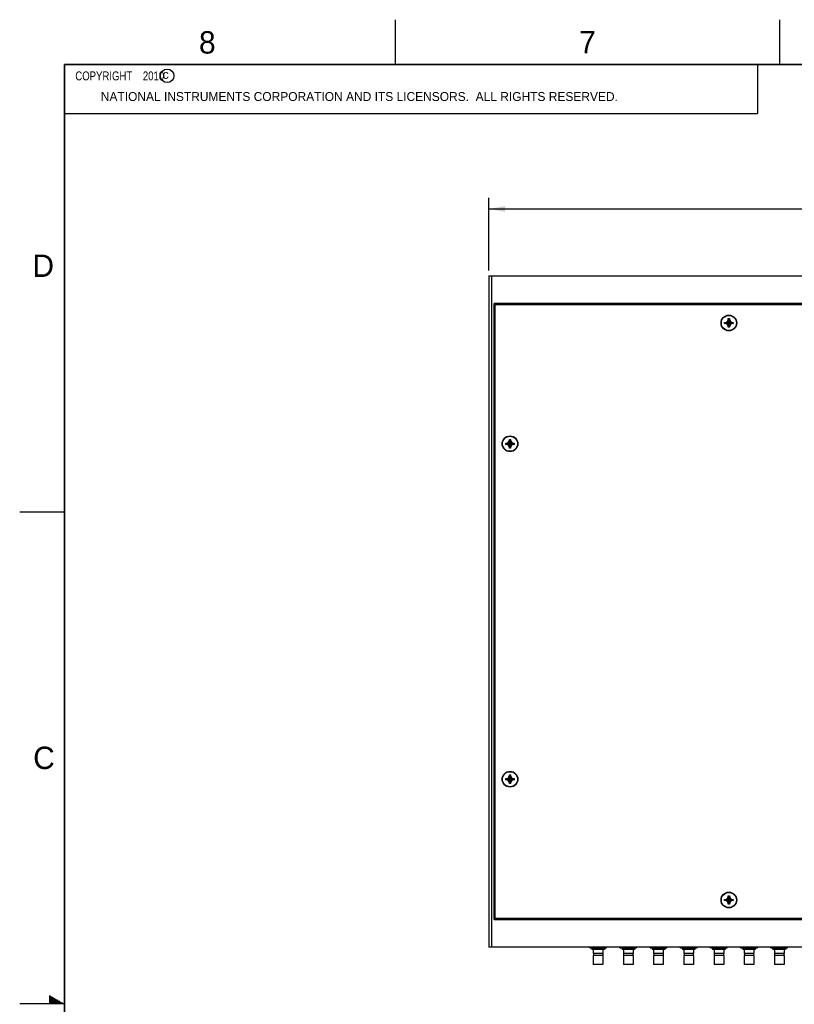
# Model space of a CAD drawing. Header units: inches. Extents: x 0 to 34, y 0 to 22.
# Tile 9 of 21: x 0 to 8.7, y 11 to 22. Entities that reach past the tile are written whole.
import ezdxf

# ---------------------------------------------------------------- set-up
doc = ezdxf.new("R2010")
doc.units = ezdxf.units.IN
doc.header["$LTSCALE"] = 1.87
doc.header["$MEASUREMENT"] = 0
doc.layers.get('0').update_dxf_attribs({"linetype": 'CONTINUOUS'})
doc.layers.add('DIMENSIONS', color=7, linetype='CONTINUOUS')
doc.styles.get("Standard").update_dxf_attribs({"font": 'txt', "width": 0.8})
doc.dimstyles.new('DIMSTYLE_2', dxfattribs={"dimtxt": 0.125, "dimasz": 0.18, "dimexe": 0.18, "dimexo": 0.0625, "dimgap": 0.09, "dimtad": 0, "dimtih": 1, "dimtoh": 1, "dimdec": 3, "dimlfac": 1.333333, "dimzin": 4, "dimdsep": 46, "dimtxsty": 'STANDARD', "dimblk": '_FILLED', "dimblk1": '_FILLED', "dimblk2": '_FILLED', "dimcen": 0.09, "dimadec": 0, "dimazin": 0, "dimtp": 0.01, "dimtm": 0.01, "dimtfac": 1, "dimtdec": 3, "dimtofl": 0, "dimtmove": 0, "dimatfit": 3, "dimldrblk": '_FILLED', "dimfxl": 1, "dimtolj": 1, "dimtzin": 4, "dimarcsym": 0})

# ---------------------------------------------------------------- blocks, each defined once
blk = doc.blocks.new('_FILLED')
at = {"color": 0, "linetype": 'BYBLOCK'}
blk.add_solid([(0, 0), (-1, 0.174), (-1, -0.174)], dxfattribs=at)
blk = doc.blocks.new('*D15')
at = {"layer": 'DIMENSIONS', "color": 2, "linetype": 'CONTINUOUS'}
for p, q in [((5.244, 19.198), (5.244, 20.01)), ((14.289, 19.198), (14.289, 20.01)), ((5.244, 19.885), (8.911, 19.885)), ((14.289, 19.885), (10.561, 19.885))]:
    blk.add_line(p, q, dxfattribs=at)
at = {"layer": 'DIMENSIONS', "color": 2, "linetype": 'CONTINUOUS', "xscale": 0.18, "yscale": 0.18, "zscale": 0.18, "rotation": 180}
blk.add_blockref('_FILLED', (5.244, 19.885), dxfattribs=at)
at = {"layer": 'DIMENSIONS', "color": 2, "linetype": 'CONTINUOUS', "xscale": 0.18, "yscale": 0.18, "zscale": 0.18}
blk.add_blockref('_FILLED', (14.289, 19.885), dxfattribs=at)
at = {"layer": 'DIMENSIONS', "color": 2, "linetype": 'CONTINUOUS', "width": 0.8}
for s, p in [('12.060', (8.973, 19.823)), ('[', (9.698, 19.823)), ('306.32', (9.798, 19.823)), (']', (10.398, 19.823))]:
    blk.add_text(s, height=0.125, dxfattribs=at).set_placement(p)

msp = doc.modelspace()

# ---------------------------------------------------------------- linework, layer by layer
at = {"color": 2, "linetype": 'CONTINUOUS'}
for p, q in [((4.20002, 21.5), (4.20002, 22)), ((8.50002, 21.5), (8.50002, 22)), ((0.50003, 21.5), (8.25003, 21.5)), ((0.50003, 21.5), (0.50003, 20.95313)), ((8.25003, 21.5), (8.25003, 20.95313)), ((0.50003, 20.95313), (8.25003, 20.95313)), ((0.00002, 16.5), (0.50002, 16.5)), ((0.33028, 11.09), (0.34412, 11.09)), ((0.33028, 11.08), (0.36144, 11.08)), ((0.33028, 11.07), (0.37876, 11.07)), ((0.33028, 11.06), (0.39608, 11.06)), ((0.33028, 11.05), (0.4134, 11.05)), ((0.33028, 11.04), (0.43072, 11.04)), ((0.33028, 11.03), (0.44804, 11.03)), ((0.33028, 11.02), (0.46536, 11.02)), ((0.33028, 11.01), (0.48268, 11.01)), ((0.5, 11), (0, 11))]:
    msp.add_line(p, q, dxfattribs=at)
at = {"color": 7, "linetype": 'CONTINUOUS'}
for p, q in [((5.24387, 19.13541), (5.24387, 11.63541)), ((5.24387, 19.13541), (14.28887, 19.13541)), ((5.27387, 19.13541), (5.27387, 11.63541)), ((5.30387, 11.94291), (5.30387, 18.82791)), ((14.22887, 18.82791), (5.30387, 18.82791)), ((5.31512, 11.95416), (5.31512, 18.81666)), ((5.31512, 18.81666), (14.21762, 18.81666)), ((5.31512, 18.63853), (5.30387, 18.63853)), ((7.88087, 18.60366), (7.88087, 18.61716)), ((7.88087, 18.61716), (7.97687, 18.60366)), ((7.88087, 18.60366), (7.97687, 18.61716)), ((7.88087, 18.61716), (7.89437, 18.61716)), ((7.89437, 18.60366), (7.88087, 18.60366)), ((7.89437, 18.61716), (7.91196, 18.62731)), ((7.89437, 18.61716), (7.96337, 18.60366)), ((7.89437, 18.60366), (7.96337, 18.61716)), ((7.91196, 18.5935), (7.89437, 18.60366)), ((7.91196, 18.62731), (7.92212, 18.64491)), ((7.91196, 18.5935), (7.94577, 18.62731)), ((7.94577, 18.5935), (7.91196, 18.62731)), ((7.92212, 18.56241), (7.93562, 18.65841)), ((7.92212, 18.64491), (7.92212, 18.65841)), ((7.93562, 18.56241), (7.92212, 18.65841)), ((7.92212, 18.65841), (7.93562, 18.65841)), ((7.92212, 18.57591), (7.93562, 18.64491)), ((7.93562, 18.57591), (7.92212, 18.64491)), ((7.93562, 18.65841), (7.93562, 18.64491)), ((7.93562, 18.64491), (7.94577, 18.62731)), ((7.94577, 18.62731), (7.96337, 18.61716)), ((7.96337, 18.60366), (7.94577, 18.5935)), ((7.96337, 18.61716), (7.97687, 18.61716)), ((7.97687, 18.60366), (7.96337, 18.60366)), ((7.97687, 18.61716), (7.97687, 18.60366)), ((5.31512, 18.58228), (5.30387, 18.58228)), ((7.92212, 18.57591), (7.91196, 18.5935)), ((7.92212, 18.56241), (7.92212, 18.57591)), ((7.93562, 18.56241), (7.92212, 18.56241)), ((7.94577, 18.5935), (7.93562, 18.57591)), ((7.93562, 18.57591), (7.93562, 18.56241)), ((5.30387, 18.45291), (5.31512, 18.45291)), ((5.30387, 18.44541), (5.31512, 18.44541)), ((5.46508, 17.27731), (5.47524, 17.29491)), ((5.47524, 17.21241), (5.48874, 17.30841)), ((5.47524, 17.29491), (5.47524, 17.30841)), ((5.48874, 17.21241), (5.47524, 17.30841)), ((5.47524, 17.30841), (5.48874, 17.30841)), ((5.47524, 17.22591), (5.48874, 17.29491)), ((5.48874, 17.22591), (5.47524, 17.29491)), ((5.48874, 17.30841), (5.48874, 17.29491)), ((5.48874, 17.29491), (5.4989, 17.27731)), ((5.43399, 17.25366), (5.43399, 17.26716)), ((5.43399, 17.26716), (5.52999, 17.25366)), ((5.43399, 17.26716), (5.44749, 17.26716)), ((5.43399, 17.25366), (5.52999, 17.26716)), ((5.44749, 17.25366), (5.43399, 17.25366)), ((5.44749, 17.26716), (5.46508, 17.27731)), ((5.44749, 17.26716), (5.51649, 17.25366)), ((5.44749, 17.25366), (5.51649, 17.26716)), ((5.46508, 17.2435), (5.44749, 17.25366)), ((5.46508, 17.2435), (5.4989, 17.27731)), ((5.4989, 17.2435), (5.46508, 17.27731)), ((5.47524, 17.22591), (5.46508, 17.2435)), ((5.47524, 17.21241), (5.47524, 17.22591)), ((5.48874, 17.21241), (5.47524, 17.21241)), ((5.4989, 17.2435), (5.48874, 17.22591)), ((5.48874, 17.22591), (5.48874, 17.21241)), ((5.4989, 17.27731), (5.51649, 17.26716)), ((5.51649, 17.25366), (5.4989, 17.2435)), ((5.51649, 17.26716), (5.52999, 17.26716)), ((5.52999, 17.25366), (5.51649, 17.25366)), ((5.52999, 17.26716), (5.52999, 17.25366)), ((5.46508, 13.52731), (5.47524, 13.54491)), ((5.48874, 13.46241), (5.47524, 13.55841)), ((5.47524, 13.54491), (5.47524, 13.55841)), ((5.47524, 13.46241), (5.48874, 13.55841)), ((5.47524, 13.55841), (5.48874, 13.55841)), ((5.48874, 13.47591), (5.47524, 13.54491)), ((5.47524, 13.47591), (5.48874, 13.54491)), ((5.48874, 13.55841), (5.48874, 13.54491)), ((5.48874, 13.54491), (5.4989, 13.52731)), ((5.43399, 13.50366), (5.43399, 13.51716)), ((5.43399, 13.51716), (5.52999, 13.50366)), ((5.43399, 13.51716), (5.44749, 13.51716)), ((5.43399, 13.50366), (5.52999, 13.51716)), ((5.44749, 13.50366), (5.43399, 13.50366)), ((5.44749, 13.51716), (5.46508, 13.52731)), ((5.44749, 13.51716), (5.51649, 13.50366)), ((5.44749, 13.50366), (5.51649, 13.51716)), ((5.46508, 13.4935), (5.44749, 13.50366)), ((5.4989, 13.4935), (5.46508, 13.52731)), ((5.46508, 13.4935), (5.4989, 13.52731)), ((5.47524, 13.47591), (5.46508, 13.4935)), ((5.47524, 13.46241), (5.47524, 13.47591)), ((5.48874, 13.46241), (5.47524, 13.46241)), ((5.4989, 13.4935), (5.48874, 13.47591)), ((5.48874, 13.47591), (5.48874, 13.46241)), ((5.4989, 13.52731), (5.51649, 13.51716)), ((5.51649, 13.50366), (5.4989, 13.4935)), ((5.51649, 13.51716), (5.52999, 13.51716)), ((5.52999, 13.50366), (5.51649, 13.50366)), ((5.52999, 13.51716), (5.52999, 13.50366)), ((5.30387, 12.32541), (5.31512, 12.32541)), ((5.31512, 12.31791), (5.30387, 12.31791)), ((5.30387, 12.18853), (5.31512, 12.18853)), ((5.30387, 12.13228), (5.31512, 12.13228)), ((7.88087, 12.16716), (7.97687, 12.15366)), ((7.88087, 12.15366), (7.97687, 12.16716)), ((7.88087, 12.16716), (7.89437, 12.16716)), ((7.88087, 12.15366), (7.88087, 12.16716)), ((7.89437, 12.15366), (7.88087, 12.15366)), ((7.89437, 12.16716), (7.91196, 12.17731)), ((7.89437, 12.16716), (7.96337, 12.15366)), ((7.89437, 12.15366), (7.96337, 12.16716)), ((7.91196, 12.1435), (7.89437, 12.15366)), ((7.91196, 12.17731), (7.92212, 12.19491)), ((7.94577, 12.1435), (7.91196, 12.17731)), ((7.91196, 12.1435), (7.94577, 12.17731)), ((7.92212, 12.12591), (7.91196, 12.1435)), ((7.92212, 12.20841), (7.93562, 12.20841)), ((7.93562, 12.11241), (7.92212, 12.20841)), ((7.92212, 12.19491), (7.92212, 12.20841)), ((7.92212, 12.11241), (7.93562, 12.20841)), ((7.93562, 12.12591), (7.92212, 12.19491)), ((7.92212, 12.12591), (7.93562, 12.19491)), ((7.92212, 12.11241), (7.92212, 12.12591)), ((7.93562, 12.11241), (7.92212, 12.11241)), ((7.93562, 12.20841), (7.93562, 12.19491)), ((7.93562, 12.19491), (7.94577, 12.17731)), ((7.94577, 12.1435), (7.93562, 12.12591)), ((7.93562, 12.12591), (7.93562, 12.11241)), ((7.94577, 12.17731), (7.96337, 12.16716)), ((7.96337, 12.15366), (7.94577, 12.1435)), ((7.96337, 12.16716), (7.97687, 12.16716)), ((7.97687, 12.15366), (7.96337, 12.15366)), ((7.97687, 12.16716), (7.97687, 12.15366)), ((5.30387, 11.94291), (14.22887, 11.94291)), ((14.21762, 11.95416), (5.31512, 11.95416)), ((14.28887, 11.63541), (5.24387, 11.63541)), ((6.37262, 11.62609), (6.37262, 11.63541)), ((6.37337, 11.62566), (6.37262, 11.62609)), ((6.37337, 11.62566), (6.55937, 11.62566)), ((6.39624, 11.62566), (6.39624, 11.60918)), ((6.53649, 11.60918), (6.39624, 11.60918)), ((6.41237, 11.60918), (6.41237, 11.56103)), ((6.52037, 11.56103), (6.41237, 11.56103)), ((6.41462, 11.56103), (6.41462, 11.54168)), ((6.46637, 11.63446), (6.46637, 11.63541)), ((6.51812, 11.56103), (6.51812, 11.54168)), ((6.52037, 11.60918), (6.52037, 11.56103)), ((6.53649, 11.62566), (6.53649, 11.60918)), ((6.55937, 11.62566), (6.56012, 11.62609)), ((6.56012, 11.62609), (6.56012, 11.63541)), ((6.71012, 11.62609), (6.71012, 11.63541)), ((6.71087, 11.62566), (6.71012, 11.62609)), ((6.71087, 11.62566), (6.89687, 11.62566)), ((6.73374, 11.62566), (6.73374, 11.60918)), ((6.87399, 11.60918), (6.73374, 11.60918)), ((6.74987, 11.60918), (6.74987, 11.56103)), ((6.85787, 11.56103), (6.74987, 11.56103)), ((6.75212, 11.56103), (6.75212, 11.54168)), ((6.80387, 11.63446), (6.80387, 11.63541)), ((6.85562, 11.56103), (6.85562, 11.54168)), ((6.85787, 11.60918), (6.85787, 11.56103)), ((6.87399, 11.62566), (6.87399, 11.60918)), ((6.89687, 11.62566), (6.89762, 11.62609)), ((6.89762, 11.62609), (6.89762, 11.63541)), ((7.04762, 11.62609), (7.04762, 11.63541)), ((7.04837, 11.62566), (7.04762, 11.62609)), ((7.04837, 11.62566), (7.23437, 11.62566)), ((7.07124, 11.62566), (7.07124, 11.60918)), ((7.21149, 11.60918), (7.07124, 11.60918)), ((7.08737, 11.60918), (7.08737, 11.56103)), ((7.19537, 11.56103), (7.08737, 11.56103)), ((7.08962, 11.56103), (7.08962, 11.54168)), ((7.14137, 11.63446), (7.14137, 11.63541)), ((7.19312, 11.56103), (7.19312, 11.54168)), ((7.19537, 11.60918), (7.19537, 11.56103)), ((7.21149, 11.62566), (7.21149, 11.60918)), ((7.23437, 11.62566), (7.23512, 11.62609)), ((7.23512, 11.62609), (7.23512, 11.63541)), ((7.38512, 11.62609), (7.38512, 11.63541)), ((7.38587, 11.62566), (7.38512, 11.62609)), ((7.38587, 11.62566), (7.57187, 11.62566)), ((7.40874, 11.62566), (7.40874, 11.60918)), ((7.54899, 11.60918), (7.40874, 11.60918)), ((7.42487, 11.60918), (7.42487, 11.56103)), ((7.53287, 11.56103), (7.42487, 11.56103)), ((7.42712, 11.56103), (7.42712, 11.54168)), ((7.47887, 11.63446), (7.47887, 11.63541)), ((7.53062, 11.56103), (7.53062, 11.54168)), ((7.53287, 11.60918), (7.53287, 11.56103)), ((7.54899, 11.62566), (7.54899, 11.60918)), ((7.57187, 11.62566), (7.57262, 11.62609)), ((7.57262, 11.62609), (7.57262, 11.63541)), ((7.72262, 11.62609), (7.72262, 11.63541)), ((7.72337, 11.62566), (7.72262, 11.62609)), ((7.72337, 11.62566), (7.90937, 11.62566)), ((7.74624, 11.62566), (7.74624, 11.60918)), ((7.88649, 11.60918), (7.74624, 11.60918)), ((7.76237, 11.60918), (7.76237, 11.56103)), ((7.87037, 11.56103), (7.76237, 11.56103)), ((7.76462, 11.56103), (7.76462, 11.54168)), ((7.81637, 11.63446), (7.81637, 11.63541)), ((7.86812, 11.56103), (7.86812, 11.54168)), ((7.87037, 11.60918), (7.87037, 11.56103)), ((7.88649, 11.62566), (7.88649, 11.60918)), ((7.90937, 11.62566), (7.91012, 11.62609)), ((7.91012, 11.62609), (7.91012, 11.63541)), ((8.06012, 11.62609), (8.06012, 11.63541)), ((8.06087, 11.62566), (8.06012, 11.62609)), ((8.06087, 11.62566), (8.24687, 11.62566)), ((8.08374, 11.62566), (8.08374, 11.60918)), ((8.22399, 11.60918), (8.08374, 11.60918)), ((8.09987, 11.60918), (8.09987, 11.56103)), ((8.20787, 11.56103), (8.09987, 11.56103)), ((8.10212, 11.56103), (8.10212, 11.54168)), ((8.15387, 11.63446), (8.15387, 11.63541)), ((8.20562, 11.56103), (8.20562, 11.54168)), ((8.20787, 11.60918), (8.20787, 11.56103)), ((8.22399, 11.62566), (8.22399, 11.60918)), ((8.24687, 11.62566), (8.24762, 11.62609)), ((8.24762, 11.62609), (8.24762, 11.63541)), ((8.39762, 11.62609), (8.39762, 11.63541)), ((8.39837, 11.62566), (8.39762, 11.62609)), ((8.39837, 11.62566), (8.58437, 11.62566)), ((8.42124, 11.62566), (8.42124, 11.60918)), ((8.56149, 11.60918), (8.42124, 11.60918)), ((8.43737, 11.60918), (8.43737, 11.56103)), ((8.54537, 11.56103), (8.43737, 11.56103)), ((8.43962, 11.56103), (8.43962, 11.54168)), ((8.49137, 11.63446), (8.49137, 11.63541)), ((8.54312, 11.56103), (8.54312, 11.54168)), ((8.54537, 11.60918), (8.54537, 11.56103)), ((8.56149, 11.62566), (8.56149, 11.60918)), ((8.58437, 11.62566), (8.58512, 11.62609)), ((8.58512, 11.62609), (8.58512, 11.63541)), ((6.52037, 11.54168), (6.41237, 11.54168)), ((6.41237, 11.54168), (6.41237, 11.44043)), ((6.52037, 11.54168), (6.52037, 11.44043)), ((6.85787, 11.54168), (6.74987, 11.54168)), ((6.74987, 11.54168), (6.74987, 11.44043)), ((6.85787, 11.54168), (6.85787, 11.44043)), ((7.19537, 11.54168), (7.08737, 11.54168)), ((7.08737, 11.54168), (7.08737, 11.44043)), ((7.19537, 11.54168), (7.19537, 11.44043)), ((7.53287, 11.54168), (7.42487, 11.54168)), ((7.42487, 11.54168), (7.42487, 11.44043)), ((7.53287, 11.54168), (7.53287, 11.44043)), ((7.87037, 11.54168), (7.76237, 11.54168)), ((7.76237, 11.54168), (7.76237, 11.44043)), ((7.87037, 11.54168), (7.87037, 11.44043)), ((8.20787, 11.54168), (8.09987, 11.54168)), ((8.09987, 11.54168), (8.09987, 11.44043)), ((8.20787, 11.54168), (8.20787, 11.44043)), ((8.54537, 11.54168), (8.43737, 11.54168)), ((8.43737, 11.54168), (8.43737, 11.44043)), ((8.54537, 11.54168), (8.54537, 11.44043)), ((6.52037, 11.44043), (6.41237, 11.44043)), ((6.85787, 11.44043), (6.74987, 11.44043)), ((7.19537, 11.44043), (7.08737, 11.44043)), ((7.53287, 11.44043), (7.42487, 11.44043)), ((7.87037, 11.44043), (7.76237, 11.44043)), ((8.20787, 11.44043), (8.09987, 11.44043)), ((8.54537, 11.44043), (8.43737, 11.44043))]:
    msp.add_line(p, q, dxfattribs=at)
at = {"color": 7, "linetype": 'CONTINUOUS', "const_width": 0.02}
for points in [[(0.50002, 21.5), (0.50002, 0.5)], [(33.50002, 21.5), (0.50002, 21.5)]]:
    msp.add_lwpolyline(points, dxfattribs=at)
at = {"color": 2, "linetype": 'CONTINUOUS'}
msp.add_circle((1.64841, 21.37268), 0.0754, dxfattribs=at)
at = {"color": 7, "linetype": 'CONTINUOUS'}
for centre, radius in [((7.92887, 18.61041), 0.08812), ((7.92887, 18.61041), 0.08438), ((5.48199, 17.26041), 0.08812), ((5.48199, 17.26041), 0.08438), ((5.48199, 13.51041), 0.08812), ((5.48199, 13.51041), 0.08438), ((7.92887, 12.16041), 0.08812), ((7.92887, 12.16041), 0.08438)]:
    msp.add_circle(centre, radius, dxfattribs=at)
for points in [[(6.37262, 11.63446), (6.37337, 11.63421), (6.37487, 11.63372), (6.37711, 11.63302), (6.37933, 11.63235), (6.38152, 11.63171), (6.38369, 11.63111), (6.38585, 11.63055), (6.38799, 11.63002), (6.39012, 11.62952), (6.39224, 11.62905), (6.39435, 11.62862), (6.39646, 11.62822), (6.39856, 11.62785), (6.40066, 11.62752), (6.40275, 11.62722), (6.40485, 11.62696), (6.40694, 11.62673), (6.40903, 11.62653), (6.41112, 11.62637), (6.41321, 11.62625), (6.41531, 11.62616), (6.4174, 11.6261), (6.41949, 11.62608), (6.42158, 11.6261), (6.42367, 11.62616), (6.42577, 11.62625), (6.42786, 11.62637), (6.42995, 11.62653), (6.43204, 11.62673), (6.43413, 11.62696), (6.43623, 11.62722), (6.43832, 11.62752), (6.44042, 11.62785), (6.44252, 11.62822), (6.44463, 11.62862), (6.44674, 11.62905), (6.44886, 11.62952), (6.45099, 11.63002), (6.45313, 11.63055), (6.45529, 11.63111), (6.45746, 11.63171), (6.45966, 11.63235), (6.46187, 11.63302), (6.46411, 11.63372), (6.46561, 11.63421), (6.46637, 11.63446)], [(6.46637, 11.63446), (6.46712, 11.63421), (6.46862, 11.63372), (6.47086, 11.63302), (6.47308, 11.63235), (6.47527, 11.63171), (6.47744, 11.63111), (6.4796, 11.63055), (6.48174, 11.63002), (6.48387, 11.62952), (6.48599, 11.62905), (6.4881, 11.62862), (6.49021, 11.62822), (6.49231, 11.62785), (6.49441, 11.62752), (6.4965, 11.62722), (6.4986, 11.62696), (6.50069, 11.62673), (6.50278, 11.62653), (6.50487, 11.62637), (6.50696, 11.62625), (6.50906, 11.62616), (6.51115, 11.6261), (6.51324, 11.62608), (6.51533, 11.6261), (6.51742, 11.62616), (6.51952, 11.62625), (6.52161, 11.62637), (6.5237, 11.62653), (6.52579, 11.62673), (6.52788, 11.62696), (6.52998, 11.62722), (6.53207, 11.62752), (6.53417, 11.62785), (6.53627, 11.62822), (6.53838, 11.62862), (6.54049, 11.62905), (6.54261, 11.62952), (6.54474, 11.63002), (6.54688, 11.63055), (6.54904, 11.63111), (6.55121, 11.63171), (6.55341, 11.63235), (6.55562, 11.63302), (6.55786, 11.63372), (6.55936, 11.63421), (6.56012, 11.63446)], [(6.71012, 11.63446), (6.71087, 11.63421), (6.71237, 11.63372), (6.71461, 11.63302), (6.71683, 11.63235), (6.71902, 11.63171), (6.72119, 11.63111), (6.72335, 11.63055), (6.72549, 11.63002), (6.72762, 11.62952), (6.72974, 11.62905), (6.73185, 11.62862), (6.73396, 11.62822), (6.73606, 11.62785), (6.73816, 11.62752), (6.74025, 11.62722), (6.74235, 11.62696), (6.74444, 11.62673), (6.74653, 11.62653), (6.74862, 11.62637), (6.75071, 11.62625), (6.75281, 11.62616), (6.7549, 11.6261), (6.75699, 11.62608), (6.75908, 11.6261), (6.76117, 11.62616), (6.76327, 11.62625), (6.76536, 11.62637), (6.76745, 11.62653), (6.76954, 11.62673), (6.77163, 11.62696), (6.77373, 11.62722), (6.77582, 11.62752), (6.77792, 11.62785), (6.78002, 11.62822), (6.78213, 11.62862), (6.78424, 11.62905), (6.78636, 11.62952), (6.78849, 11.63002), (6.79063, 11.63055), (6.79279, 11.63111), (6.79496, 11.63171), (6.79716, 11.63235), (6.79937, 11.63302), (6.80161, 11.63372), (6.80311, 11.63421), (6.80387, 11.63446)], [(6.80387, 11.63446), (6.80462, 11.63421), (6.80612, 11.63372), (6.80836, 11.63302), (6.81058, 11.63235), (6.81277, 11.63171), (6.81494, 11.63111), (6.8171, 11.63055), (6.81924, 11.63002), (6.82137, 11.62952), (6.82349, 11.62905), (6.8256, 11.62862), (6.82771, 11.62822), (6.82981, 11.62785), (6.83191, 11.62752), (6.834, 11.62722), (6.8361, 11.62696), (6.83819, 11.62673), (6.84028, 11.62653), (6.84237, 11.62637), (6.84446, 11.62625), (6.84656, 11.62616), (6.84865, 11.6261), (6.85074, 11.62608), (6.85283, 11.6261), (6.85492, 11.62616), (6.85702, 11.62625), (6.85911, 11.62637), (6.8612, 11.62653), (6.86329, 11.62673), (6.86538, 11.62696), (6.86748, 11.62722), (6.86957, 11.62752), (6.87167, 11.62785), (6.87377, 11.62822), (6.87588, 11.62862), (6.87799, 11.62905), (6.88011, 11.62952), (6.88224, 11.63002), (6.88438, 11.63055), (6.88654, 11.63111), (6.88871, 11.63171), (6.89091, 11.63235), (6.89312, 11.63302), (6.89536, 11.63372), (6.89686, 11.63421), (6.89762, 11.63446)], [(7.04762, 11.63446), (7.04837, 11.63421), (7.04987, 11.63372), (7.05211, 11.63302), (7.05433, 11.63235), (7.05652, 11.63171), (7.05869, 11.63111), (7.06085, 11.63055), (7.06299, 11.63002), (7.06512, 11.62952), (7.06724, 11.62905), (7.06935, 11.62862), (7.07146, 11.62822), (7.07356, 11.62785), (7.07566, 11.62752), (7.07775, 11.62722), (7.07985, 11.62696), (7.08194, 11.62673), (7.08403, 11.62653), (7.08612, 11.62637), (7.08821, 11.62625), (7.09031, 11.62616), (7.0924, 11.6261), (7.09449, 11.62608), (7.09658, 11.6261), (7.09867, 11.62616), (7.10077, 11.62625), (7.10286, 11.62637), (7.10495, 11.62653), (7.10704, 11.62673), (7.10913, 11.62696), (7.11123, 11.62722), (7.11332, 11.62752), (7.11542, 11.62785), (7.11752, 11.62822), (7.11963, 11.62862), (7.12174, 11.62905), (7.12386, 11.62952), (7.12599, 11.63002), (7.12813, 11.63055), (7.13029, 11.63111), (7.13246, 11.63171), (7.13466, 11.63235), (7.13687, 11.63302), (7.13911, 11.63372), (7.14061, 11.63421), (7.14137, 11.63446)], [(7.14137, 11.63446), (7.14212, 11.63421), (7.14362, 11.63372), (7.14586, 11.63302), (7.14808, 11.63235), (7.15027, 11.63171), (7.15244, 11.63111), (7.1546, 11.63055), (7.15674, 11.63002), (7.15887, 11.62952), (7.16099, 11.62905), (7.1631, 11.62862), (7.16521, 11.62822), (7.16731, 11.62785), (7.16941, 11.62752), (7.1715, 11.62722), (7.1736, 11.62696), (7.17569, 11.62673), (7.17778, 11.62653), (7.17987, 11.62637), (7.18196, 11.62625), (7.18406, 11.62616), (7.18615, 11.6261), (7.18824, 11.62608), (7.19033, 11.6261), (7.19242, 11.62616), (7.19452, 11.62625), (7.19661, 11.62637), (7.1987, 11.62653), (7.20079, 11.62673), (7.20288, 11.62696), (7.20498, 11.62722), (7.20707, 11.62752), (7.20917, 11.62785), (7.21127, 11.62822), (7.21338, 11.62862), (7.21549, 11.62905), (7.21761, 11.62952), (7.21974, 11.63002), (7.22188, 11.63055), (7.22404, 11.63111), (7.22621, 11.63171), (7.22841, 11.63235), (7.23062, 11.63302), (7.23286, 11.63372), (7.23436, 11.63421), (7.23512, 11.63446)], [(7.38512, 11.63446), (7.38587, 11.63421), (7.38737, 11.63372), (7.38961, 11.63302), (7.39183, 11.63235), (7.39402, 11.63171), (7.39619, 11.63111), (7.39835, 11.63055), (7.40049, 11.63002), (7.40262, 11.62952), (7.40474, 11.62905), (7.40685, 11.62862), (7.40896, 11.62822), (7.41106, 11.62785), (7.41316, 11.62752), (7.41525, 11.62722), (7.41735, 11.62696), (7.41944, 11.62673), (7.42153, 11.62653), (7.42362, 11.62637), (7.42571, 11.62625), (7.42781, 11.62616), (7.4299, 11.6261), (7.43199, 11.62608), (7.43408, 11.6261), (7.43617, 11.62616), (7.43827, 11.62625), (7.44036, 11.62637), (7.44245, 11.62653), (7.44454, 11.62673), (7.44663, 11.62696), (7.44873, 11.62722), (7.45082, 11.62752), (7.45292, 11.62785), (7.45502, 11.62822), (7.45713, 11.62862), (7.45924, 11.62905), (7.46136, 11.62952), (7.46349, 11.63002), (7.46563, 11.63055), (7.46779, 11.63111), (7.46996, 11.63171), (7.47216, 11.63235), (7.47437, 11.63302), (7.47661, 11.63372), (7.47811, 11.63421), (7.47887, 11.63446)], [(7.47887, 11.63446), (7.47962, 11.63421), (7.48112, 11.63372), (7.48336, 11.63302), (7.48558, 11.63235), (7.48777, 11.63171), (7.48994, 11.63111), (7.4921, 11.63055), (7.49424, 11.63002), (7.49637, 11.62952), (7.49849, 11.62905), (7.5006, 11.62862), (7.50271, 11.62822), (7.50481, 11.62785), (7.50691, 11.62752), (7.509, 11.62722), (7.5111, 11.62696), (7.51319, 11.62673), (7.51528, 11.62653), (7.51737, 11.62637), (7.51946, 11.62625), (7.52156, 11.62616), (7.52365, 11.6261), (7.52574, 11.62608), (7.52783, 11.6261), (7.52992, 11.62616), (7.53202, 11.62625), (7.53411, 11.62637), (7.5362, 11.62653), (7.53829, 11.62673), (7.54038, 11.62696), (7.54248, 11.62722), (7.54457, 11.62752), (7.54667, 11.62785), (7.54877, 11.62822), (7.55088, 11.62862), (7.55299, 11.62905), (7.55511, 11.62952), (7.55724, 11.63002), (7.55938, 11.63055), (7.56154, 11.63111), (7.56371, 11.63171), (7.56591, 11.63235), (7.56812, 11.63302), (7.57036, 11.63372), (7.57186, 11.63421), (7.57262, 11.63446)], [(7.72262, 11.63446), (7.72337, 11.63421), (7.72487, 11.63372), (7.72711, 11.63302), (7.72933, 11.63235), (7.73152, 11.63171), (7.73369, 11.63111), (7.73585, 11.63055), (7.73799, 11.63002), (7.74012, 11.62952), (7.74224, 11.62905), (7.74435, 11.62862), (7.74646, 11.62822), (7.74856, 11.62785), (7.75066, 11.62752), (7.75275, 11.62722), (7.75485, 11.62696), (7.75694, 11.62673), (7.75903, 11.62653), (7.76112, 11.62637), (7.76321, 11.62625), (7.76531, 11.62616), (7.7674, 11.6261), (7.76949, 11.62608), (7.77158, 11.6261), (7.77367, 11.62616), (7.77577, 11.62625), (7.77786, 11.62637), (7.77995, 11.62653), (7.78204, 11.62673), (7.78413, 11.62696), (7.78623, 11.62722), (7.78832, 11.62752), (7.79042, 11.62785), (7.79252, 11.62822), (7.79463, 11.62862), (7.79674, 11.62905), (7.79886, 11.62952), (7.80099, 11.63002), (7.80313, 11.63055), (7.80529, 11.63111), (7.80746, 11.63171), (7.80966, 11.63235), (7.81187, 11.63302), (7.81411, 11.63372), (7.81561, 11.63421), (7.81637, 11.63446)], [(7.81637, 11.63446), (7.81712, 11.63421), (7.81862, 11.63372), (7.82086, 11.63302), (7.82308, 11.63235), (7.82527, 11.63171), (7.82744, 11.63111), (7.8296, 11.63055), (7.83174, 11.63002), (7.83387, 11.62952), (7.83599, 11.62905), (7.8381, 11.62862), (7.84021, 11.62822), (7.84231, 11.62785), (7.84441, 11.62752), (7.8465, 11.62722), (7.8486, 11.62696), (7.85069, 11.62673), (7.85278, 11.62653), (7.85487, 11.62637), (7.85696, 11.62625), (7.85906, 11.62616), (7.86115, 11.6261), (7.86324, 11.62608), (7.86533, 11.6261), (7.86742, 11.62616), (7.86952, 11.62625), (7.87161, 11.62637), (7.8737, 11.62653), (7.87579, 11.62673), (7.87788, 11.62696), (7.87998, 11.62722), (7.88207, 11.62752), (7.88417, 11.62785), (7.88627, 11.62822), (7.88838, 11.62862), (7.89049, 11.62905), (7.89261, 11.62952), (7.89474, 11.63002), (7.89688, 11.63055), (7.89904, 11.63111), (7.90121, 11.63171), (7.90341, 11.63235), (7.90562, 11.63302), (7.90786, 11.63372), (7.90936, 11.63421), (7.91012, 11.63446)], [(8.06012, 11.63446), (8.06087, 11.63421), (8.06237, 11.63372), (8.06461, 11.63302), (8.06683, 11.63235), (8.06902, 11.63171), (8.07119, 11.63111), (8.07335, 11.63055), (8.07549, 11.63002), (8.07762, 11.62952), (8.07974, 11.62905), (8.08185, 11.62862), (8.08396, 11.62822), (8.08606, 11.62785), (8.08816, 11.62752), (8.09025, 11.62722), (8.09235, 11.62696), (8.09444, 11.62673), (8.09653, 11.62653), (8.09862, 11.62637), (8.10071, 11.62625), (8.10281, 11.62616), (8.1049, 11.6261), (8.10699, 11.62608), (8.10908, 11.6261), (8.11117, 11.62616), (8.11327, 11.62625), (8.11536, 11.62637), (8.11745, 11.62653), (8.11954, 11.62673), (8.12163, 11.62696), (8.12373, 11.62722), (8.12582, 11.62752), (8.12792, 11.62785), (8.13002, 11.62822), (8.13213, 11.62862), (8.13424, 11.62905), (8.13636, 11.62952), (8.13849, 11.63002), (8.14063, 11.63055), (8.14279, 11.63111), (8.14496, 11.63171), (8.14716, 11.63235), (8.14937, 11.63302), (8.15161, 11.63372), (8.15311, 11.63421), (8.15387, 11.63446)], [(8.15387, 11.63446), (8.15462, 11.63421), (8.15612, 11.63372), (8.15836, 11.63302), (8.16058, 11.63235), (8.16277, 11.63171), (8.16494, 11.63111), (8.1671, 11.63055), (8.16924, 11.63002), (8.17137, 11.62952), (8.17349, 11.62905), (8.1756, 11.62862), (8.17771, 11.62822), (8.17981, 11.62785), (8.18191, 11.62752), (8.184, 11.62722), (8.1861, 11.62696), (8.18819, 11.62673), (8.19028, 11.62653), (8.19237, 11.62637), (8.19446, 11.62625), (8.19656, 11.62616), (8.19865, 11.6261), (8.20074, 11.62608), (8.20283, 11.6261), (8.20492, 11.62616), (8.20702, 11.62625), (8.20911, 11.62637), (8.2112, 11.62653), (8.21329, 11.62673), (8.21538, 11.62696), (8.21748, 11.62722), (8.21957, 11.62752), (8.22167, 11.62785), (8.22377, 11.62822), (8.22588, 11.62862), (8.22799, 11.62905), (8.23011, 11.62952), (8.23224, 11.63002), (8.23438, 11.63055), (8.23654, 11.63111), (8.23871, 11.63171), (8.24091, 11.63235), (8.24312, 11.63302), (8.24536, 11.63372), (8.24686, 11.63421), (8.24762, 11.63446)], [(8.39762, 11.63446), (8.39837, 11.63421), (8.39987, 11.63372), (8.40211, 11.63302), (8.40433, 11.63235), (8.40652, 11.63171), (8.40869, 11.63111), (8.41085, 11.63055), (8.41299, 11.63002), (8.41512, 11.62952), (8.41724, 11.62905), (8.41935, 11.62862), (8.42146, 11.62822), (8.42356, 11.62785), (8.42566, 11.62752), (8.42775, 11.62722), (8.42985, 11.62696), (8.43194, 11.62673), (8.43403, 11.62653), (8.43612, 11.62637), (8.43821, 11.62625), (8.44031, 11.62616), (8.4424, 11.6261), (8.44449, 11.62608), (8.44658, 11.6261), (8.44867, 11.62616), (8.45077, 11.62625), (8.45286, 11.62637), (8.45495, 11.62653), (8.45704, 11.62673), (8.45913, 11.62696), (8.46123, 11.62722), (8.46332, 11.62752), (8.46542, 11.62785), (8.46752, 11.62822), (8.46963, 11.62862), (8.47174, 11.62905), (8.47386, 11.62952), (8.47599, 11.63002), (8.47813, 11.63055), (8.48029, 11.63111), (8.48246, 11.63171), (8.48466, 11.63235), (8.48687, 11.63302), (8.48911, 11.63372), (8.49061, 11.63421), (8.49137, 11.63446)], [(8.49137, 11.63446), (8.49212, 11.63421), (8.49362, 11.63372), (8.49586, 11.63302), (8.49808, 11.63235), (8.50027, 11.63171), (8.50244, 11.63111), (8.5046, 11.63055), (8.50674, 11.63002), (8.50887, 11.62952), (8.51099, 11.62905), (8.5131, 11.62862), (8.51521, 11.62822), (8.51731, 11.62785), (8.51941, 11.62752), (8.5215, 11.62722), (8.5236, 11.62696), (8.52569, 11.62673), (8.52778, 11.62653), (8.52987, 11.62637), (8.53196, 11.62625), (8.53406, 11.62616), (8.53615, 11.6261), (8.53824, 11.62608), (8.54033, 11.6261), (8.54242, 11.62616), (8.54452, 11.62625), (8.54661, 11.62637), (8.5487, 11.62653), (8.55079, 11.62673), (8.55288, 11.62696), (8.55498, 11.62722), (8.55707, 11.62752), (8.55917, 11.62785), (8.56127, 11.62822), (8.56338, 11.62862), (8.56549, 11.62905), (8.56761, 11.62952), (8.56974, 11.63002), (8.57188, 11.63055), (8.57404, 11.63111), (8.57621, 11.63171), (8.57841, 11.63235), (8.58062, 11.63302), (8.58286, 11.63372), (8.58436, 11.63421), (8.58512, 11.63446)]]:
    msp.add_open_spline(points, degree=3, knots=[0, 0, 0, 0, 0.02494688, 0.04948914, 0.07366457, 0.09751067, 0.12106424, 0.14435814, 0.16742227, 0.19028503, 0.2129713, 0.23550581, 0.25790861, 0.2802007, 0.30239808, 0.3245176, 0.34657241, 0.36857472, 0.39053582, 0.41246374, 0.43436815, 0.4562543, 0.47813007, 0.5, 0.52186993, 0.5437457, 0.56563185, 0.58753626, 0.60946418, 0.63142528, 0.65342759, 0.6754824, 0.69760192, 0.7197993, 0.74209139, 0.76449419, 0.7870287, 0.80971497, 0.83257773, 0.85564186, 0.87893576, 0.90248933, 0.92633543, 0.95051086, 0.97505312, 1, 1, 1, 1], dxfattribs=at)

# ---------------------------------------------------------------- texts
at = {"color": 2, "linetype": 'CONTINUOUS'}
for s, height, p in [('8', 0.25, (2.00464, 21.62133)), ('7', 0.25, (6.25565, 21.62429)), ('c', 0.1, (1.59898, 21.33883)), ('NATIONAL INSTRUMENTS CORPORATION AND ITS LICENSORS.  ALL RIGHTS RESERVED.', 0.1, (0.90712, 21.09112)), ('D', 0.25, (0.14243, 19.125)), ('C', 0.25, (0.15083, 13.62462))]:
    msp.add_text(s, height=height, dxfattribs=at).set_placement(p)
at = {"color": 2, "linetype": 'CONTINUOUS', "insert": (0.56253, 21.42188), "char_height": 0.1, "width": 1.52, "attachment_point": 1}
msp.add_mtext('  COPYRIGHT    2010', dxfattribs=at)

# ---------------------------------------------------------------- dimensions: what is measured, and where the dimension line sits
at = {"layer": 'DIMENSIONS', "color": 2, "linetype": 'CONTINUOUS'}
dim = msp.add_linear_dim(base=(14.28887, 19.88541), p1=(5.24387, 19.19791), p2=(14.28887, 19.19791), dimstyle='DIMSTYLE_2', dxfattribs=at)
dim.commit()
dim.dimension.update_dxf_attribs({"geometry": '*D15', "text_midpoint": (9.73554, 19.88541), "dimtype": 160})

doc.saveas('drawing.dxf')
